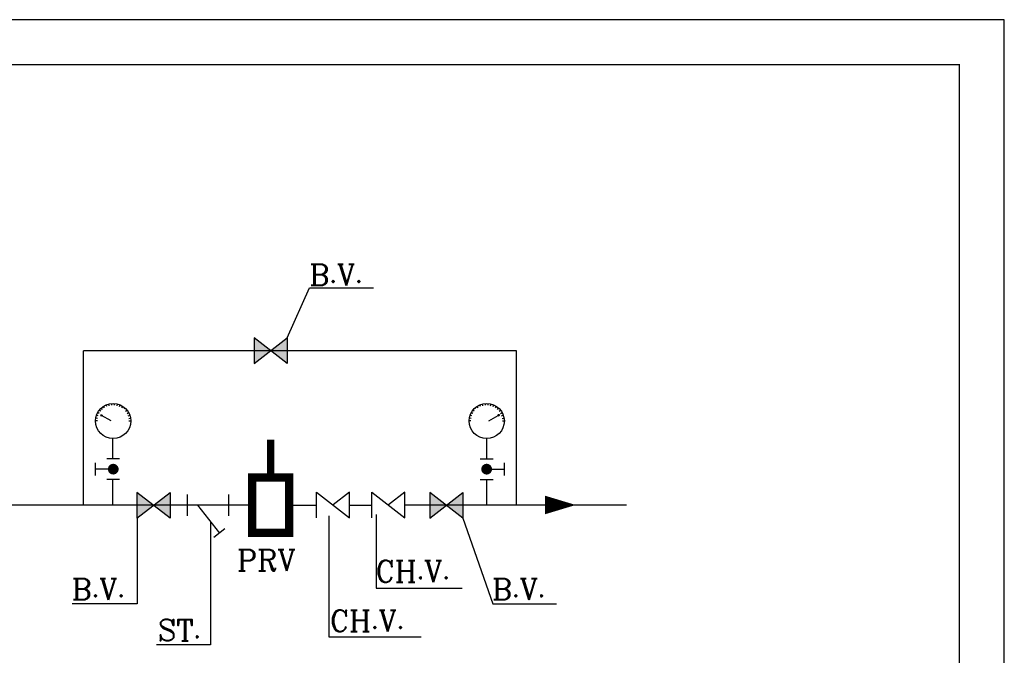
# Model space of a CAD drawing. Header units: millimetres. Extents: x 0 to 531, y -4 to 262.
# Tile 11 of 36: x 252 to 318, y 26 to 68. Entities that reach past the tile are written whole.
import ezdxf

# ---------------------------------------------------------------- set-up
doc = ezdxf.new("R2010")
doc.units = ezdxf.units.MM
doc.layers.add('.1', color=1, linetype='Continuous')
doc.layers.add('template', color=7, linetype='Continuous')
doc.styles.add('ROMANT', font='romanc.shx')
doc.styles.get("Standard").update_dxf_attribs({"font": 'arial.ttf'})
doc.dimstyles.get("Standard").update_dxf_attribs({"dimtxt": 0.18, "dimasz": 0.18, "dimexe": 0.18, "dimexo": 0.0625, "dimgap": 0.09, "dimtad": 0, "dimtih": 1, "dimtoh": 1, "dimdec": 4, "dimzin": 0, "dimdsep": 46, "dimtxsty": 'Standard', "dimcen": 0.09, "dimadec": 0, "dimazin": 0, "dimtfac": 1, "dimtdec": 4, "dimtofl": 0, "dimtmove": 0, "dimatfit": 3, "dimfxl": 1, "dimtolj": 1, "dimtzin": 0, "dimarcsym": 0})

msp = doc.modelspace()

# ---------------------------------------------------------------- linework, layer by layer
at = {"layer": '.1', "color": 0}
msp.add_line((317.84, 68.45), (218.564, 68.45), dxfattribs=at)
for p, q in [((269.967, 45.481), (267.763, 47.207)), ((267.763, 47.207), (267.763, 45.481)), ((267.763, 45.481), (269.967, 47.207)), ((269.967, 47.207), (269.967, 45.481)), ((285.274, 46.344), (256.369, 46.344)), ((256.369, 36.022), (256.369, 46.344)), ((285.274, 36.022), (285.274, 46.344)), ((257.93, 42.617), (257.881, 42.729)), ((258.094, 42.673), (258.064, 42.792)), ((258.265, 42.702), (258.255, 42.824)), ((258.439, 42.702), (258.449, 42.824)), ((258.61, 42.673), (258.64, 42.792)), ((258.774, 42.617), (258.824, 42.729)), ((282.868, 42.617), (282.819, 42.729)), ((283.033, 42.673), (283.003, 42.792)), ((283.204, 42.702), (283.194, 42.824)), ((283.377, 42.702), (283.388, 42.824)), ((283.549, 42.673), (283.579, 42.792)), ((283.713, 42.617), (283.762, 42.729)), ((257.428, 42.154), (257.32, 42.213)), ((257.523, 42.3), (257.426, 42.375)), ((257.497, 42.071), (257.61, 42.071)), ((257.497, 42.071), (257.554, 41.974)), ((257.61, 42.071), (257.554, 41.974)), ((257.64, 42.428), (257.557, 42.518)), ((257.777, 42.534), (257.71, 42.637)), ((258.927, 42.534), (258.994, 42.637)), ((259.092, 42.458), (259.147, 42.518)), ((259.182, 42.3), (259.278, 42.375)), ((259.277, 42.154), (259.384, 42.213)), ((282.366, 42.154), (282.258, 42.213)), ((282.461, 42.3), (282.364, 42.375)), ((282.55, 42.458), (282.496, 42.518)), ((282.716, 42.534), (282.649, 42.637)), ((283.866, 42.534), (283.933, 42.637)), ((284.003, 42.428), (284.086, 42.518)), ((284.145, 42.071), (284.033, 42.071)), ((284.033, 42.071), (284.089, 41.974)), ((284.145, 42.071), (284.089, 41.974)), ((284.12, 42.3), (284.217, 42.375)), ((284.215, 42.154), (284.323, 42.213)), ((257.301, 41.654), (257.178, 41.654)), ((257.315, 41.827), (257.194, 41.847)), ((257.358, 41.995), (257.242, 42.035)), ((258.22, 41.654), (257.582, 42.022)), ((259.346, 41.995), (259.462, 42.035)), ((259.389, 41.827), (259.51, 41.847)), ((259.403, 41.654), (259.526, 41.654)), ((282.239, 41.654), (282.117, 41.654)), ((282.254, 41.827), (282.133, 41.847)), ((282.296, 41.995), (282.181, 42.035)), ((283.423, 41.654), (284.061, 42.022)), ((284.285, 41.995), (284.401, 42.035)), ((284.328, 41.827), (284.448, 41.847)), ((284.342, 41.654), (284.464, 41.654)), ((258.335, 39.122), (258.335, 40.481)), ((283.307, 39.122), (283.307, 40.481)), ((257.17, 38.002), (257.17, 38.864)), ((258.785, 39.122), (257.923, 39.122)), ((282.857, 39.122), (283.72, 39.122)), ((284.473, 38.002), (284.473, 38.864)), ((258.359, 38.433), (257.17, 38.433)), ((283.284, 38.433), (284.473, 38.433)), ((258.785, 37.744), (257.923, 37.744)), ((258.335, 36.027), (258.335, 37.744)), ((282.857, 37.744), (283.72, 37.744)), ((283.307, 36.027), (283.307, 37.744)), ((259.942, 35.159), (262.146, 36.884)), ((262.146, 35.159), (259.942, 36.884)), ((259.942, 36.884), (259.942, 35.159)), ((262.146, 36.884), (262.146, 35.159)), ((271.929, 36.905), (274.133, 35.18)), ((271.929, 35.18), (271.929, 36.905)), ((274.133, 36.905), (273.031, 36.042)), ((274.133, 35.18), (274.133, 36.905)), ((275.628, 36.905), (277.832, 35.18)), ((275.628, 35.18), (275.628, 36.905)), ((277.832, 36.905), (276.73, 36.042)), ((277.832, 35.18), (277.832, 36.905)), ((281.701, 35.159), (279.497, 36.884)), ((279.497, 36.884), (279.497, 35.159)), ((279.497, 35.159), (281.701, 36.884)), ((281.701, 36.884), (281.701, 35.159)), ((263.321, 35.306), (263.321, 36.737)), ((266.076, 35.306), (266.076, 36.737)), ((267.631, 36.022), (246.482, 36.022)), ((263.979, 36.022), (265.447, 34.15)), ((270.099, 36.022), (271.929, 36.022)), ((274.133, 36.022), (275.628, 36.022)), ((277.832, 36.042), (292.622, 36.042)), ((265.812, 34.44), (265.082, 33.86))]:
    msp.add_line(p, q)
at = {"const_width": 0.494}
msp.add_lwpolyline([(268.865, 37.872), (268.865, 40.397)], dxfattribs=at)
at = {"const_width": 0.358}
for points in [[(258.537, 38.433, -1), (258.18, 38.433, -1)], [(283.105, 38.433, 1), (283.463, 38.433, 1)]]:
    msp.add_lwpolyline(points, format="xyb", close=True, dxfattribs=at)
at = {"const_width": 0.555}
msp.add_lwpolyline([(270.099, 37.872), (270.099, 34.171), (267.631, 34.171), (267.631, 37.872)], close=True, dxfattribs=at)
msp.add_lwpolyline([(287.186, 36.041, 1.236, 0, 0), (289.236, 36.041, 1.236, 0, 0)], format="xyseb")
for centre in [(258.352, 41.654), (283.291, 41.654)]:
    msp.add_circle(centre, 1.174)
for points in [[(267.763, 45.481), (267.763, 47.207), (268.865, 46.344)], [(269.967, 45.481), (269.967, 47.207), (268.865, 46.344)], [(259.942, 35.159), (259.942, 36.884), (261.044, 36.022)], [(262.146, 35.159), (262.146, 36.884), (261.044, 36.022)], [(279.497, 35.159), (279.497, 36.884), (280.599, 36.022)], [(281.701, 35.159), (281.701, 36.884), (280.599, 36.022)]]:
    msp.add_solid(points)
at = {"layer": 'template'}
msp.add_line((317.84, -1.946), (317.84, 68.45), dxfattribs=at)
at = {"layer": 'template', "linetype": 'Continuous', "const_width": 0.0853}
msp.add_lwpolyline([(224.581, 1.063), (314.832, 1.063), (314.832, 65.442), (224.581, 65.442)], close=True, dxfattribs=at)

# ---------------------------------------------------------------- texts
at = {"style": 'ROMANT'}
for s, p in [('B.V.', (271.445, 50.69)), ('PRV', (266.613, 31.636)), ('CH.V.', (275.858, 30.894)), ('B.V.', (255.575, 29.701)), ('B.V.', (283.643, 29.701)), ('CH.V.', (272.811, 27.593)), ('ST.', (261.334, 26.965))]:
    msp.add_text(s, height=1.4304, dxfattribs=at).set_placement(p)

# ---------------------------------------------------------------- leaders
for points in [[(269.967, 47.207), (271.452, 50.551), (275.737, 50.551)], [(259.964, 35.159), (259.955, 29.443), (255.621, 29.443)], [(264.858, 34.901), (264.858, 26.706), (261.254, 26.706)], [(272.746, 35.306), (272.746, 27.244), (278.918, 27.244)], [(275.905, 35.414), (275.905, 30.476), (281.642, 30.476)], [(281.701, 35.159), (283.702, 29.443), (287.946, 29.443)]]:
    msp.add_leader(points, dimstyle='Standard', override={"dimgap": 0.09, "dimtad": 0, "dimarcsym": 1})

doc.saveas('drawing.dxf')
